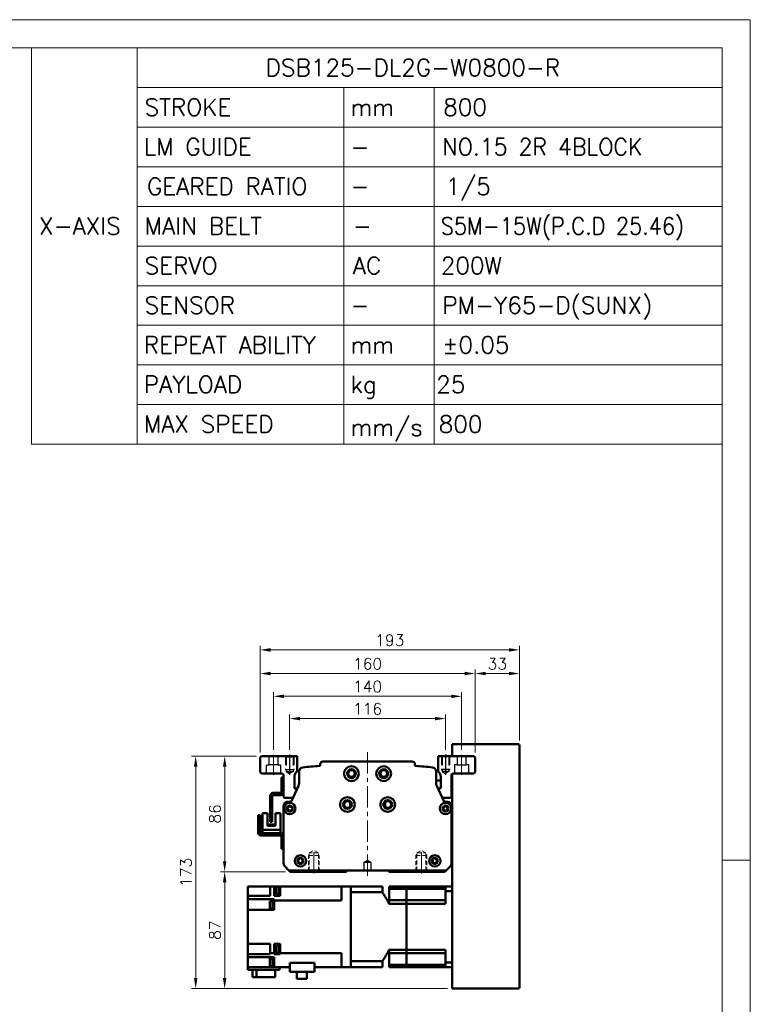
# Model space of a CAD drawing. Header units: millimetres. Extents: x 46891 to 50316, y 6223 to 9780.
# Tile 7 of 7: x 49772 to 50316, y 9047 to 9780. Entities that reach past the tile are written whole.
import ezdxf

# ---------------------------------------------------------------- set-up
doc = ezdxf.new("R2010")
doc.units = ezdxf.units.MM
doc.header["$LTSCALE"] = 0.5
for name, pattern in [('CENTER', [50.8, 31.75, -6.35, 6.35, -6.35]), ('HIDDEN', [9.525, 6.35, -3.175]), ('HIDDENX2', [19.05, 12.7, -6.35])]:
    doc.linetypes.add(name, pattern=pattern)
doc.layers.get('0').update_dxf_attribs({"lineweight": 20})
doc.layers.add('1', color=1, linetype='CENTER', lineweight=13)
doc.layers.add('외형선(ISO)', color=7, linetype='Continuous', lineweight=50)
doc.layers.add('2', color=2, linetype='HIDDENX2')
doc.layers.add('C', color=1, linetype='CENTER')
doc.styles.add('DSR TEXT', font='romans.shx', dxfattribs={"bigfont": 'whgtxt.shx'})
doc.styles.get("Standard").update_dxf_attribs({"font": 'romans.shx', "bigfont": 'whgtxt.shx'})
doc.dimstyles.new('DSR', dxfattribs={"dimscale": 2, "dimtxt": 3, "dimasz": 3, "dimexe": 0.5, "dimexo": 0.5, "dimgap": 0.5, "dimtad": 1, "dimdsep": 46, "dimtxsty": 'Standard', "dimcen": 2.5, "dimclrd": 4, "dimclre": 4, "dimclrt": 2, "dimadec": 0, "dimazin": 2, "dimtfac": 1, "dimtmove": 0, "dimatfit": 3, "dimfxl": 0, "dimlwd": -1, "dimlwe": -1, "dimarcsym": 0})

# ---------------------------------------------------------------- blocks, each defined once
blk = doc.blocks.new('A$C1C1952E1')
for p, q in [((293, 292), (293, 222)), ((311.67, 292), (311.67, 222)), ((311.67, 285), (415, 285)), ((348.18, 285), (348.18, 222)), ((364.13, 285), (364.13, 222)), ((311.67, 278), (415, 278)), ((311.67, 271), (415, 271)), ((311.67, 264), (415, 264)), ((311.67, 257), (415, 257)), ((311.67, 250), (415, 250)), ((311.67, 243), (415, 243)), ((311.67, 236), (415, 236)), ((311.67, 229), (415, 229)), ((293, 222), (415, 222))]:
    blk.add_line(p, q)
at = {"color": 1}
blk.add_lwpolyline([(0, 0), (420, 0), (420, 297), (0, 297)], close=True, dxfattribs=at)
at = {"color": 3}
blk.add_lwpolyline([(5, 5), (415, 5), (415, 292), (5, 292)], close=True, dxfattribs=at)
blk = doc.blocks.new('t8')
at = {"color": 2, "linetype": 'HIDDEN'}
for p, q in [((-4, 0), (-4, -12)), ((-3.4, -0.6), (-4, 0)), ((3.4, -0.6), (4, 0)), ((4, 0), (4, -12)), ((-3.4, -0.6), (3.4, -0.6)), ((-3.4, -0.6), (-3.4, -14)), ((3.4, -0.6), (3.4, -14)), ((-4, -12), (4, -12)), ((-4, -12), (-3.4, -13.04)), ((-3.4, -14), (3.4, -14)), ((-3.4, -14), (0, -15.96)), ((3.4, -14), (0, -15.96)), ((4, -12), (3.4, -13.04))]:
    blk.add_line(p, q, dxfattribs=at)
at = {"color": 1, "linetype": 'CENTER'}
blk.add_line((0, 1.44), (0, -17.13), dxfattribs=at)
blk = doc.blocks.new('*D108')
at = {"color": 1, "linetype": 'ByBlock'}
for p, q in [((49972.9, 9236.6), (49972.9, 9262.8)), ((50088.9, 9236.6), (50088.9, 9262.8)), ((49980.7, 9259.8), (50081.1, 9259.8))]:
    blk.add_line(p, q, dxfattribs=at)
at = {"color": 1}
for points in [[(49980.7, 9261.1), (49980.7, 9258.5), (49972.9, 9259.8)], [(50081.1, 9261.1), (50081.1, 9258.5), (50088.9, 9259.8)]]:
    blk.add_solid(points, dxfattribs=at)
at = {"layer": 'Defpoints', "color": 0}
for p in [(50088.9, 9259.8), (49972.9, 9233), (50088.9, 9233)]:
    blk.add_point(p, dxfattribs=at)
at = {"color": 3, "insert": (50030.9, 9267), "char_height": 8.4, "attachment_point": 5, "style": 'DSR TEXT'}
blk.add_mtext('116', dxfattribs=at)
blk = doc.blocks.new('*D109')
at = {"color": 1, "linetype": 'ByBlock'}
for p, q in [((49960.9, 9236.45), (49960.9, 9279.38)), ((50100.9, 9236.45), (50100.9, 9279.38)), ((49968.7, 9276.38), (50093.1, 9276.38))]:
    blk.add_line(p, q, dxfattribs=at)
at = {"color": 1}
for points in [[(49968.7, 9277.68), (49968.7, 9275.08), (49960.9, 9276.38)], [(50093.1, 9277.68), (50093.1, 9275.08), (50100.9, 9276.38)]]:
    blk.add_solid(points, dxfattribs=at)
at = {"layer": 'Defpoints', "color": 0}
for p in [(50100.9, 9276.38), (49960.9, 9232.85), (50100.9, 9232.85)]:
    blk.add_point(p, dxfattribs=at)
at = {"color": 3, "insert": (50030.9, 9283.58), "char_height": 8.4, "attachment_point": 5, "style": 'DSR TEXT'}
blk.add_mtext('140', dxfattribs=at)
blk = doc.blocks.new('*D110')
at = {"color": 1, "linetype": 'ByBlock'}
for p, q in [((49950.9, 9234.45), (49950.9, 9296.35)), ((50103.1, 9293.35), (49958.7, 9293.35)), ((50110.9, 9234.45), (50110.9, 9296.35))]:
    blk.add_line(p, q, dxfattribs=at)
at = {"color": 1}
for points in [[(49958.7, 9294.65), (49958.7, 9292.05), (49950.9, 9293.35)], [(50103.1, 9294.65), (50103.1, 9292.05), (50110.9, 9293.35)]]:
    blk.add_solid(points, dxfattribs=at)
at = {"layer": 'Defpoints', "color": 0}
for p in [(49950.9, 9293.35), (49950.9, 9230.85), (50110.9, 9230.85)]:
    blk.add_point(p, dxfattribs=at)
at = {"color": 3, "insert": (50030.9, 9300.55), "char_height": 8.4, "attachment_point": 5, "style": 'DSR TEXT'}
blk.add_mtext('160', dxfattribs=at)
blk = doc.blocks.new('*D111')
at = {"color": 1, "linetype": 'ByBlock'}
for p, q in [((50110.9, 9234.45), (50110.9, 9296.35)), ((50118.7, 9293.35), (50136.1, 9293.35)), ((50143.9, 9243.45), (50143.9, 9296.35))]:
    blk.add_line(p, q, dxfattribs=at)
at = {"color": 1}
for points in [[(50118.7, 9294.65), (50118.7, 9292.05), (50110.9, 9293.35)], [(50136.1, 9294.65), (50136.1, 9292.05), (50143.9, 9293.35)]]:
    blk.add_solid(points, dxfattribs=at)
at = {"layer": 'Defpoints', "color": 0}
for p in [(50143.9, 9293.35), (50143.9, 9239.85), (50110.9, 9230.85)]:
    blk.add_point(p, dxfattribs=at)
at = {"color": 3, "insert": (50127.4, 9300.55), "char_height": 8.4, "attachment_point": 5, "style": 'DSR TEXT'}
blk.add_mtext('33', dxfattribs=at)
blk = doc.blocks.new('*D112')
at = {"color": 1, "linetype": 'ByBlock'}
for p, q in [((49950.9, 9234.45), (49950.9, 9313.94)), ((50136.1, 9310.94), (49958.7, 9310.94)), ((50143.9, 9243.45), (50143.9, 9313.94))]:
    blk.add_line(p, q, dxfattribs=at)
at = {"color": 1}
for points in [[(49958.7, 9312.24), (49958.7, 9309.64), (49950.9, 9310.94)], [(50136.1, 9312.24), (50136.1, 9309.64), (50143.9, 9310.94)]]:
    blk.add_solid(points, dxfattribs=at)
at = {"layer": 'Defpoints', "color": 0}
for p in [(49950.9, 9310.94), (50143.9, 9239.85), (49950.9, 9230.85)]:
    blk.add_point(p, dxfattribs=at)
at = {"color": 3, "insert": (50047.4, 9318.14), "char_height": 8.4, "attachment_point": 5, "style": 'DSR TEXT'}
blk.add_mtext('193', dxfattribs=at)
blk = doc.blocks.new('*D113')
at = {"color": 1, "linetype": 'ByBlock'}
for p, q in [((49948.3, 9231.85), (49921.54, 9231.85)), ((49924.54, 9224.05), (49924.54, 9153.65)), ((49969.8, 9145.85), (49921.54, 9145.85))]:
    blk.add_line(p, q, dxfattribs=at)
at = {"color": 1}
for points in [[(49923.24, 9224.05), (49925.84, 9224.05), (49924.54, 9231.85)], [(49923.24, 9153.65), (49925.84, 9153.65), (49924.54, 9145.85)]]:
    blk.add_solid(points, dxfattribs=at)
at = {"layer": 'Defpoints', "color": 0}
for p in [(49951.9, 9231.85), (49924.54, 9145.85), (49973.4, 9145.85)]:
    blk.add_point(p, dxfattribs=at)
at = {"color": 3, "insert": (49917.34, 9188.85), "char_height": 8.4, "attachment_point": 5, "rotation": 90, "style": 'DSR TEXT'}
blk.add_mtext('86', dxfattribs=at)
blk = doc.blocks.new('*D114')
at = {"color": 1, "linetype": 'ByBlock'}
for p, q in [((49969.8, 9145.85), (49921.54, 9145.85)), ((49924.54, 9066.65), (49924.54, 9138.05)), ((50090.3, 9058.85), (49921.54, 9058.85))]:
    blk.add_line(p, q, dxfattribs=at)
at = {"color": 1}
for points in [[(49923.24, 9138.05), (49925.84, 9138.05), (49924.54, 9145.85)], [(49923.24, 9066.65), (49925.84, 9066.65), (49924.54, 9058.85)]]:
    blk.add_solid(points, dxfattribs=at)
at = {"layer": 'Defpoints', "color": 0}
for p in [(49924.54, 9145.85), (49973.4, 9145.85), (50093.9, 9058.85)]:
    blk.add_point(p, dxfattribs=at)
at = {"color": 3, "insert": (49917.34, 9102.35), "char_height": 8.4, "attachment_point": 5, "rotation": 90, "style": 'DSR TEXT'}
blk.add_mtext('87', dxfattribs=at)
blk = doc.blocks.new('*D115')
at = {"color": 1, "linetype": 'ByBlock'}
for p, q in [((49948.3, 9231.85), (49899.97, 9231.85)), ((49902.97, 9224.05), (49902.97, 9066.65)), ((50090.3, 9058.85), (49899.97, 9058.85))]:
    blk.add_line(p, q, dxfattribs=at)
at = {"color": 1}
for points in [[(49901.67, 9224.05), (49904.27, 9224.05), (49902.97, 9231.85)], [(49901.67, 9066.65), (49904.27, 9066.65), (49902.97, 9058.85)]]:
    blk.add_solid(points, dxfattribs=at)
at = {"layer": 'Defpoints', "color": 0}
for p in [(49951.9, 9231.85), (49902.97, 9058.85), (50093.9, 9058.85)]:
    blk.add_point(p, dxfattribs=at)
at = {"color": 3, "insert": (49895.77, 9145.35), "char_height": 8.4, "attachment_point": 5, "rotation": 90, "style": 'DSR TEXT'}
blk.add_mtext('173', dxfattribs=at)

msp = doc.modelspace()

# ---------------------------------------------------------------- linework, layer by layer
at = {"color": 1}
msp.add_line((50315.71132, 9154.47752), (50294.65132, 9154.47752), dxfattribs=at)
at = {"layer": '1'}
for p, q in [((50030.90423, 9234.84584), (50030.90423, 9141.84584)), ((49960.90423, 9232.84584), (49960.90423, 9217.84584)), ((50100.90423, 9232.84584), (50100.90423, 9217.84584))]:
    msp.add_line(p, q, dxfattribs=at)
at = {"layer": '2'}
for p, q in [((49957.60423, 9225.34584), (49957.60423, 9231.84584)), ((49964.20423, 9231.84584), (49964.20423, 9225.34584)), ((49969.90423, 9231.84584), (49969.90423, 9221.84584)), ((49970.40423, 9231.34584), (49969.90423, 9231.84584)), ((49970.40423, 9231.34584), (49970.40423, 9220.34584)), ((49970.40423, 9231.34584), (49975.40423, 9231.34584)), ((49975.40423, 9231.34584), (49975.90423, 9231.84584)), ((49975.40423, 9231.34584), (49975.40423, 9220.34584)), ((49975.90423, 9231.84584), (49975.90423, 9221.84584)), ((50085.90423, 9231.84584), (50085.90423, 9221.84584)), ((50086.40423, 9231.34584), (50085.90423, 9231.84584)), ((50086.40423, 9231.34584), (50086.40423, 9220.34584)), ((50091.40423, 9231.34584), (50086.40423, 9231.34584)), ((50091.40423, 9231.34584), (50091.90423, 9231.84584)), ((50091.40423, 9231.34584), (50091.40423, 9220.34584)), ((50091.90423, 9231.84584), (50091.90423, 9221.84584)), ((50097.60423, 9231.84584), (50097.60423, 9225.34584)), ((50104.20423, 9225.34584), (50104.20423, 9231.84584)), ((49955.65423, 9218.84584), (49955.65423, 9225.34584)), ((49955.65423, 9225.34584), (49957.60423, 9225.34584)), ((49964.20423, 9225.34584), (49957.60423, 9225.34584)), ((49964.20423, 9225.34584), (49966.15423, 9225.34584)), ((49966.15423, 9225.34584), (49966.15423, 9218.84584)), ((49969.90423, 9221.84584), (49975.90423, 9221.84584)), ((49969.90423, 9221.84584), (49970.40423, 9220.97982)), ((49970.40423, 9220.34584), (49972.90423, 9218.90247)), ((49970.40423, 9220.34584), (49975.40423, 9220.34584)), ((49975.40423, 9220.34584), (49972.90423, 9218.90247)), ((49975.90423, 9221.84584), (49975.40423, 9220.97982)), ((50091.90423, 9221.84584), (50085.90423, 9221.84584)), ((50085.90423, 9221.84584), (50086.40423, 9220.97982)), ((50091.40423, 9220.34584), (50086.40423, 9220.34584)), ((50086.40423, 9220.34584), (50088.90423, 9218.90247)), ((50091.40423, 9220.34584), (50088.90423, 9218.90247)), ((50091.90423, 9221.84584), (50091.40423, 9220.97982)), ((50097.60423, 9225.34584), (50095.65423, 9225.34584)), ((50095.65423, 9225.34584), (50095.65423, 9218.84584)), ((50097.60423, 9225.34584), (50104.20423, 9225.34584)), ((50106.15423, 9225.34584), (50104.20423, 9225.34584)), ((50106.15423, 9218.84584), (50106.15423, 9225.34584)), ((50028.40423, 9152.84584), (50030.90423, 9154.34799)), ((50028.40423, 9146.84584), (50028.40423, 9152.84584)), ((50028.40423, 9152.84584), (50033.40423, 9152.84584)), ((50030.90423, 9154.34799), (50033.40423, 9152.84584)), ((50033.40423, 9152.84584), (50033.40423, 9146.84584)), ((50033.40423, 9146.84584), (50028.40423, 9146.84584))]:
    msp.add_line(p, q, dxfattribs=at)
at = {"layer": 'C'}
for p, q in [((49972.90423, 9232.99717), (49972.90423, 9218.01759)), ((50088.90423, 9232.99717), (50088.90423, 9218.01759))]:
    msp.add_line(p, q, dxfattribs=at)
at = {"layer": '외형선(ISO)'}
for p, q in [((50142.90423, 9240.84584), (50093.90423, 9240.84584)), ((50093.90423, 9239.84584), (50093.90423, 9240.84584)), ((50093.90423, 9231.84584), (50093.90423, 9239.84584)), ((50143.90423, 9059.84584), (50143.90423, 9239.84584)), ((49951.90423, 9231.84584), (49950.90423, 9230.84584)), ((49950.90423, 9230.84584), (49950.90423, 9219.84584)), ((49978.40423, 9231.84584), (49951.90423, 9231.84584)), ((49978.40423, 9220.37466), (49978.40423, 9231.84584)), ((50064.13164, 9227.84584), (49997.67683, 9227.84584)), ((50083.40423, 9231.84584), (50083.40423, 9220.37466)), ((50109.90423, 9231.84584), (50083.40423, 9231.84584)), ((50110.90423, 9230.84584), (50109.90423, 9231.84584)), ((50110.90423, 9219.84584), (50110.90423, 9230.84584)), ((49950.90423, 9219.84584), (49951.90423, 9218.84584)), ((49951.90423, 9218.84584), (49967.40423, 9218.84584)), ((49979.90423, 9220.50833), (49979.90423, 9211.94403)), ((49995.67683, 9225.84584), (49995.67683, 9225.06132)), ((50066.13164, 9225.06132), (50066.13164, 9225.84584)), ((50081.90423, 9211.94403), (50081.90423, 9220.50833)), ((50093.90423, 9059.84584), (50093.90423, 9218.71187)), ((50094.40423, 9218.84584), (50109.90423, 9218.84584)), ((50109.90423, 9218.84584), (50110.90423, 9219.84584)), ((49966.80423, 9215.84584), (49966.80423, 9204.44584)), ((49968.40423, 9215.84584), (49966.80423, 9215.84584)), ((49968.40423, 9217.84584), (49968.40423, 9211.34584)), ((49976.40423, 9208.34584), (49976.40423, 9216.37466)), ((50085.40423, 9213.84584), (50081.90423, 9213.84584)), ((50085.40423, 9216.37466), (50085.40423, 9208.34584)), ((50093.40423, 9211.34584), (50093.40423, 9217.84584)), ((50093.40423, 9216.84584), (50093.90423, 9216.84584)), ((49960.50423, 9204.44584), (49966.30423, 9204.44584)), ((49966.80423, 9204.44584), (49968.34384, 9204.44584)), ((49968.40423, 9211.34584), (49968.90423, 9210.84584)), ((49968.40423, 9210.34584), (49968.40423, 9211.34584)), ((49968.90423, 9210.84584), (49968.40423, 9210.34584)), ((49968.40423, 9210.34584), (49968.40423, 9209.34584)), ((49968.40423, 9209.34584), (49968.90423, 9208.84584)), ((49968.40423, 9208.34584), (49968.40423, 9209.34584)), ((49968.90423, 9208.84584), (49968.40423, 9208.34584)), ((49968.40423, 9208.34584), (49968.40423, 9207.34584)), ((49968.40423, 9207.34584), (49968.90423, 9206.84584)), ((49968.40423, 9206.34584), (49968.40423, 9207.34584)), ((49968.90423, 9206.84584), (49968.40423, 9206.34584)), ((49968.40423, 9206.34584), (49968.40423, 9201.84584)), ((49979.44403, 9209.84873), (49974.17236, 9198.42678)), ((49978.51962, 9207.84584), (49976.90423, 9207.84584)), ((50087.63611, 9198.42678), (50082.36444, 9209.84873)), ((50084.90423, 9207.84584), (50083.28885, 9207.84584)), ((50092.90423, 9210.84584), (50093.40423, 9211.34584)), ((50093.40423, 9210.34584), (50092.90423, 9210.84584)), ((50092.90423, 9208.84584), (50093.40423, 9209.34584)), ((50093.40423, 9208.34584), (50092.90423, 9208.84584)), ((50092.90423, 9206.84584), (50093.40423, 9207.34584)), ((50093.40423, 9206.34584), (50092.90423, 9206.84584)), ((50093.40423, 9209.34584), (50093.40423, 9210.34584)), ((50093.40423, 9207.34584), (50093.40423, 9208.34584)), ((50093.40423, 9201.84584), (50093.40423, 9206.34584)), ((49958.40423, 9182.84584), (49958.40423, 9202.34584)), ((49960.00423, 9202.34584), (49960.00423, 9182.84584)), ((49966.30423, 9202.84584), (49960.50423, 9202.84584)), ((49969.40423, 9200.84584), (49973.90423, 9200.84584)), ((49973.2644, 9197.84584), (49971.40423, 9197.84584)), ((50017.90423, 9197.2756), (50017.90423, 9194.41608)), ((50043.90423, 9197.2756), (50043.90423, 9194.41608)), ((50087.90423, 9200.84584), (50092.40423, 9200.84584)), ((50090.40423, 9197.84584), (50088.54407, 9197.84584)), ((49968.40423, 9194.84584), (49968.40423, 9152.08848)), ((50093.40423, 9152.08848), (50093.40423, 9194.84584)), ((49949.40428, 9184.846), (49949.40426, 9174.846)), ((49951.00428, 9187.846), (49949.40428, 9187.846)), ((49949.40428, 9184.846), (49949.40428, 9187.846)), ((49951.00426, 9174.946), (49951.00428, 9184.846)), ((49951.00428, 9187.846), (49951.00428, 9184.846)), ((49952.70427, 9189.34599), (49952.70424, 9176.94599)), ((49956.40427, 9189.34599), (49952.70427, 9189.34599)), ((49956.40425, 9179.94599), (49956.40427, 9189.34599)), ((49960.00423, 9182.84584), (49958.40423, 9182.84584)), ((49962.40427, 9189.34597), (49962.40425, 9179.94597)), ((49966.10427, 9189.34597), (49962.40427, 9189.34597)), ((49966.10424, 9176.94597), (49966.10427, 9189.34597)), ((49952.70424, 9174.44599), (49952.70424, 9176.94599)), ((49954.70424, 9176.94599), (49952.70424, 9176.94599)), ((49964.10424, 9176.94597), (49954.70424, 9176.94599)), ((49956.40425, 9180.94599), (49962.40425, 9180.94597)), ((49962.40425, 9180.64597), (49956.40425, 9180.64599)), ((49956.40425, 9179.94599), (49962.40425, 9179.94597)), ((49966.10424, 9176.94597), (49964.10424, 9176.94597)), ((49966.10424, 9176.94597), (49966.10424, 9174.44597)), ((49951.40425, 9172.84599), (49966.30425, 9172.84597)), ((49966.40426, 9174.44597), (49951.50426, 9174.44599)), ((49966.80425, 9172.34597), (49966.80424, 9165.84597)), ((50093.90423, 9169.84584), (50093.40423, 9169.84584)), ((49966.80423, 9162.84597), (49966.80424, 9165.84597)), ((49966.80423, 9162.84597), (49968.40423, 9162.84596)), ((49969.28291, 9149.96716), (49972.40423, 9146.84584)), ((49972.40423, 9146.84584), (49973.40423, 9145.84584)), ((49972.40423, 9146.84584), (50089.40423, 9146.84584)), ((49973.40423, 9145.84584), (50014.90423, 9145.84584)), ((50014.90423, 9145.84584), (50015.75779, 9146.69939)), ((50046.05068, 9146.69939), (50046.90423, 9145.84584)), ((50046.90423, 9145.84584), (50088.40423, 9145.84584)), ((50088.40423, 9145.84584), (50089.40423, 9146.84584)), ((50089.40423, 9146.84584), (50092.52556, 9149.96716)), ((49941.80423, 9134.84584), (49958.30423, 9134.84584)), ((49941.80423, 9131.34584), (49941.80423, 9134.84584)), ((49941.80423, 9131.34584), (49941.80423, 9127.84584)), ((49961.30423, 9134.84584), (49958.30423, 9134.84584)), ((49958.30423, 9129.28586), (49958.30423, 9134.84584)), ((49961.30423, 9134.84584), (49965.10423, 9134.84584)), ((49961.30423, 9134.84584), (49961.30423, 9129.28586)), ((49963.10423, 9129.13076), (49963.10423, 9134.73076)), ((49965.10423, 9134.73076), (49963.10423, 9134.73076)), ((49965.10423, 9128.98076), (49965.10423, 9134.88076)), ((49965.80423, 9134.88076), (49965.10423, 9134.88076)), ((49965.80423, 9134.88076), (49965.80423, 9134.84584)), ((49965.80423, 9129.28586), (49965.80423, 9134.84584)), ((50011.40423, 9134.84584), (49965.80423, 9134.84584)), ((50018.40423, 9134.84584), (50011.40423, 9134.84584)), ((50011.40423, 9130.34584), (50011.40423, 9134.84584)), ((50018.40423, 9134.84584), (50018.40423, 9134.84137)), ((50041.90423, 9134.84584), (50018.40423, 9134.84584)), ((50018.40423, 9134.84137), (50018.40423, 9130.54639)), ((50041.90423, 9134.84584), (50041.90423, 9130.54117)), ((50046.90423, 9134.84584), (50046.90423, 9133.13343)), ((50059.90423, 9134.84584), (50046.90423, 9134.84584)), ((50046.90423, 9124.59584), (50046.90423, 9133.13343)), ((50059.90423, 9133.13343), (50046.90423, 9133.13343)), ((50059.90423, 9134.84584), (50088.90423, 9134.84584)), ((50059.90423, 9133.13343), (50059.90423, 9134.84584)), ((50059.90423, 9134.84584), (50059.90423, 9133.13343)), ((50088.90423, 9133.13343), (50059.90423, 9133.13343)), ((50059.90423, 9129.59584), (50059.90423, 9133.13343)), ((50059.90423, 9129.59584), (50059.90423, 9133.13343)), ((50088.90423, 9134.84584), (50088.90423, 9131.30335)), ((50093.90423, 9134.84584), (50088.90423, 9134.84584)), ((50088.90423, 9121.88257), (50088.90423, 9131.30335)), ((50093.90423, 9131.30335), (50088.90423, 9131.30335)), ((49958.30423, 9127.84584), (49941.80423, 9127.84584)), ((49941.80423, 9127.84584), (49941.80423, 9125.35392)), ((49961.30423, 9125.35392), (49941.80423, 9125.35392)), ((49941.80423, 9120.84584), (49941.80423, 9125.35392)), ((49958.10423, 9118.3418), (49958.10423, 9123.9418)), ((49960.10423, 9123.9418), (49958.10423, 9123.9418)), ((49958.30423, 9129.28586), (49958.30423, 9127.84584)), ((49960.10423, 9118.1918), (49960.10423, 9124.0918)), ((49960.80423, 9124.0918), (49960.10423, 9124.0918)), ((49960.80423, 9118.1418), (49960.80423, 9124.1418)), ((49961.30423, 9124.1418), (49960.80423, 9124.1418)), ((49961.30423, 9127.84584), (49961.30423, 9129.28586)), ((49965.80423, 9127.84584), (49961.30423, 9127.84584)), ((49961.30423, 9125.35392), (49961.30423, 9124.80452)), ((49961.30423, 9124.40521), (49961.30423, 9124.80452)), ((50011.40423, 9124.40521), (49961.30423, 9124.40521)), ((49961.30423, 9124.40521), (49961.30423, 9117.34584)), ((49965.10423, 9129.13076), (49963.10423, 9129.13076)), ((49965.80423, 9128.98076), (49965.10423, 9128.98076)), ((49965.80423, 9129.28586), (49965.80423, 9127.84584)), ((50011.40423, 9124.40521), (50011.40423, 9130.34584)), ((50018.40423, 9130.54639), (50018.40423, 9130.54117)), ((50018.40423, 9079.15051), (50018.40423, 9130.54117)), ((50041.90423, 9130.54117), (50018.40423, 9130.54117)), ((50018.40423, 9130.34584), (50018.40423, 9079.34584)), ((50046.90423, 9124.59584), (50046.90423, 9121.88257)), ((50059.90423, 9124.59584), (50046.90423, 9124.59584)), ((50059.90423, 9124.59584), (50059.90423, 9129.59584)), ((50059.90423, 9124.59584), (50059.90423, 9129.59584)), ((50059.90423, 9121.88257), (50059.90423, 9124.59584)), ((50088.90423, 9124.59584), (50059.90423, 9124.59584)), ((50059.90423, 9124.59584), (50059.90423, 9121.88257)), ((49941.80423, 9120.84584), (49941.80423, 9117.34584)), ((49961.30423, 9117.34584), (49941.80423, 9117.34584)), ((49941.80423, 9092.04584), (49941.80423, 9117.34584)), ((49960.10423, 9118.3418), (49958.10423, 9118.3418)), ((49960.80423, 9118.1918), (49960.10423, 9118.1918)), ((49961.30423, 9118.1418), (49960.80423, 9118.1418)), ((50059.90423, 9121.88257), (50046.90423, 9121.88257)), ((50059.90423, 9087.80912), (50059.90423, 9121.88257)), ((50059.90423, 9121.88257), (50088.90423, 9121.88257)), ((50059.90423, 9087.80912), (50059.90423, 9121.88257)), ((49941.80423, 9092.04584), (49958.30423, 9092.04584)), ((49941.80423, 9092.04584), (49941.80423, 9088.54584)), ((49941.80423, 9084.56722), (49941.80423, 9088.54584)), ((49958.30423, 9085.28647), (49958.30423, 9092.04584)), ((49961.30423, 9092.04584), (49961.30423, 9085.28647)), ((49965.80423, 9092.04584), (49961.30423, 9092.04584)), ((49963.10423, 9085.38309), (49963.10423, 9090.98309)), ((49965.10423, 9090.98309), (49963.10423, 9090.98309)), ((49965.10423, 9085.23309), (49965.10423, 9091.13309)), ((49965.80423, 9091.13309), (49965.10423, 9091.13309)), ((49965.80423, 9088.63562), (49965.80423, 9092.04584)), ((49965.80423, 9088.63562), (49965.80423, 9087.73055)), ((49965.80423, 9085.28647), (49965.80423, 9087.73055)), ((50046.90423, 9087.80912), (50046.90423, 9085.09584)), ((50059.90423, 9087.80912), (50046.90423, 9087.80912)), ((50059.90423, 9085.09584), (50059.90423, 9087.80912)), ((50059.90423, 9087.80912), (50088.90423, 9087.80912)), ((50059.90423, 9087.80912), (50059.90423, 9085.09584)), ((50088.90423, 9078.38833), (50088.90423, 9087.80912)), ((49941.80423, 9084.56722), (49941.80423, 9082.34584)), ((49941.80423, 9084.56722), (49958.30423, 9084.56722)), ((49941.80423, 9082.34584), (49941.80423, 9078.84584)), ((49941.80423, 9082.34584), (49961.30423, 9082.34584)), ((49958.10423, 9075.55713), (49958.10423, 9081.15713)), ((49960.10423, 9081.15713), (49958.10423, 9081.15713)), ((49958.30423, 9085.28647), (49961.30423, 9085.28647)), ((49958.30423, 9084.88717), (49958.30423, 9085.28647)), ((49958.30423, 9084.88717), (49958.30423, 9084.56722)), ((49960.10423, 9075.40713), (49960.10423, 9081.30713)), ((49960.80423, 9081.30713), (49960.10423, 9081.30713)), ((49960.80423, 9075.35713), (49960.80423, 9081.35713)), ((49961.30423, 9081.35713), (49960.80423, 9081.35713)), ((49961.30423, 9085.28647), (49961.30423, 9084.88717)), ((49961.30423, 9084.56722), (49961.30423, 9084.88717)), ((49961.30423, 9084.56722), (49965.80423, 9084.56722)), ((49961.30423, 9082.34584), (49961.30423, 9080.40582)), ((49961.30423, 9074.84584), (49961.30423, 9080.40582)), ((49965.10423, 9085.38309), (49963.10423, 9085.38309)), ((49965.80423, 9085.23309), (49965.10423, 9085.23309)), ((50011.40423, 9085.28647), (49965.80423, 9085.28647)), ((49965.80423, 9084.88717), (49965.80423, 9085.28647)), ((49965.80423, 9084.88717), (49965.80423, 9084.56722)), ((50011.40423, 9085.28647), (50011.40423, 9079.34584)), ((50046.90423, 9085.09584), (50046.90423, 9076.55826)), ((50059.90423, 9085.09584), (50046.90423, 9085.09584)), ((50059.90423, 9080.09584), (50059.90423, 9085.09584)), ((50088.90423, 9085.09584), (50059.90423, 9085.09584)), ((50059.90423, 9080.09584), (50059.90423, 9085.09584)), ((50059.90423, 9076.55826), (50059.90423, 9080.09584)), ((50059.90423, 9076.55826), (50059.90423, 9080.09584)), ((49941.80423, 9074.84584), (49941.80423, 9078.84584)), ((49941.80423, 9072.84584), (49941.80423, 9074.84584)), ((49941.80423, 9074.84584), (49961.30423, 9074.84584)), ((49941.80423, 9072.84584), (49965.30423, 9072.84584)), ((49945.20429, 9067.34584), (49945.20429, 9072.84584)), ((49948.17654, 9067.34584), (49948.17654, 9072.84584)), ((49960.10423, 9075.55713), (49958.10423, 9075.55713)), ((49960.80423, 9075.40713), (49960.10423, 9075.40713)), ((49961.30423, 9075.35713), (49960.80423, 9075.35713)), ((49961.30423, 9074.84584), (49973.15423, 9074.84584)), ((49962.00418, 9067.34584), (49962.00418, 9072.84584)), ((49965.30423, 9074.84584), (49965.30423, 9072.84584)), ((49965.80423, 9074.81092), (49965.30423, 9074.81092)), ((49965.80423, 9074.84584), (49965.80423, 9074.81092)), ((49973.15423, 9078.05717), (49991.50423, 9078.05717)), ((49973.15423, 9071.44584), (49973.15423, 9078.05717)), ((49991.50423, 9078.05717), (49991.50423, 9071.44584)), ((50011.40423, 9074.84584), (49991.50423, 9074.84584)), ((50011.40423, 9074.84584), (50011.40423, 9079.34584)), ((50011.40423, 9074.84584), (50018.40423, 9074.84584)), ((50018.40423, 9079.15051), (50018.40423, 9079.14529)), ((50041.90423, 9079.15051), (50018.40423, 9079.15051)), ((50018.40423, 9079.14529), (50018.40423, 9074.85031)), ((50018.40423, 9074.85031), (50018.40423, 9074.84584)), ((50041.90423, 9074.84584), (50018.40423, 9074.84584)), ((50041.90423, 9079.15051), (50041.90423, 9074.84584)), ((50046.90423, 9076.55826), (50046.90423, 9074.84584)), ((50059.90423, 9076.55826), (50046.90423, 9076.55826)), ((50059.90423, 9074.84584), (50046.90423, 9074.84584)), ((50059.90423, 9074.84584), (50059.90423, 9076.55826)), ((50088.90423, 9076.55826), (50059.90423, 9076.55826)), ((50059.90423, 9076.55826), (50059.90423, 9074.84584)), ((50059.90423, 9074.84584), (50088.90423, 9074.84584)), ((50088.90423, 9078.38833), (50088.90423, 9074.84584)), ((50093.90423, 9078.38833), (50088.90423, 9078.38833)), ((50093.90423, 9074.84584), (50088.90423, 9074.84584)), ((49945.20429, 9067.34584), (49948.17654, 9067.34584)), ((49948.17654, 9067.34584), (49962.00418, 9067.34584)), ((49991.50423, 9071.44584), (49973.15423, 9071.44584)), ((49978.27923, 9066.04584), (49978.27923, 9071.44584)), ((49978.27923, 9066.04584), (49985.72923, 9066.04584)), ((49985.72923, 9066.04584), (49985.72923, 9071.44584)), ((50093.90423, 9058.84584), (50093.90423, 9059.84584)), ((50093.90423, 9058.84584), (50142.90423, 9058.84584))]:
    msp.add_line(p, q, dxfattribs=at)
for centre, radius in [((50018.90423, 9218.84584), 5.5), ((50018.90423, 9218.84584), 3.3), ((50018.90423, 9218.84584), 2.4585), ((50042.90423, 9218.84584), 5.5), ((50042.90423, 9218.84584), 3.3), ((50042.90423, 9218.84584), 2.4585), ((49972.90423, 9192.84584), 4.25), ((50015.90423, 9195.84584), 5.5), ((50015.90423, 9195.84584), 3.3), ((50015.90423, 9195.84584), 2.4585), ((50045.90423, 9195.84584), 5.5), ((50045.90423, 9195.84584), 3.3), ((50045.90423, 9195.84584), 2.4585), ((50088.90423, 9192.84584), 4.25), ((49972.90423, 9192.84584), 2.25), ((50088.90423, 9192.84584), 2.25), ((49980.90423, 9153.84584), 4.25), ((49980.90423, 9153.84584), 2.25), ((50080.90423, 9153.84584), 4.25), ((50080.90423, 9153.84584), 2.25)]:
    msp.add_circle(centre, radius, dxfattribs=at)
for centre, radius, start, end in [((50142.90423, 9239.84584), 1, 0, 90), ((49997.67683, 9225.84584), 2, 89.99999999, 180), ((50064.13164, 9225.84584), 2, 0, 89.99999999), ((49967.40423, 9217.84584), 1, 0, 90), ((49981.40423, 9216.37466), 5, 126.86989765, 180), ((49982.90423, 9220.50833), 3, 95.57599886, 180), ((50030.90423, 8728.84584), 497, 94.11817747, 95.57599887), ((49995.17683, 9225.06132), 0.5, 274.11817747, 0), ((50066.63164, 9225.06132), 0.5, 180, 265.88182237), ((50030.90423, 8728.84584), 497, 84.42400111, 85.88182251), ((50078.90423, 9220.50833), 3, 0, 84.42400111), ((50080.40423, 9216.37466), 5, 0, 53.13010235), ((50094.40423, 9217.84584), 1, 90, 180), ((49974.90423, 9211.94403), 5, 335.22485942, 0), ((50086.90423, 9211.94403), 5, 180, 204.77514056), ((49960.50423, 9202.34584), 2.1, 90, 180), ((49966.30423, 9204.94584), 0.5, 270, 0), ((49966.30423, 9204.94584), 2.1, 270, 346.225853), ((49966.30423, 9204.94584), 2.1, 346.225853, 0), ((49976.90423, 9208.34584), 0.5, 180, 270), ((50084.90423, 9208.34584), 0.5, 270, 0), ((49960.50423, 9202.34584), 0.5, 90, 180), ((49969.40423, 9201.84584), 1, 180, 270), ((49971.40423, 9194.84584), 3, 89.99999999, 180), ((49973.2644, 9198.84584), 1, 269.99999999, 335.22485942), ((49973.90423, 9197.84584), 3, 65.224808, 90), ((50087.90423, 9197.84584), 3, 90, 114.77508892), ((50088.54407, 9198.84584), 1, 204.77514056, 269.99999999), ((50090.40423, 9194.84584), 3, 0, 89.99999999), ((50092.40423, 9201.84584), 1, 270, 0), ((49972.90423, 9192.84584), 1.621, 36.95084612, 323.049153), ((49972.90423, 9192.84584), 1.5, 48.1896836, 311.81031516), ((49974.30423, 9194.41109), 0.6, 259.96251873, 324.85511283), ((49974.30423, 9191.28059), 0.6, 35.14488628, 100.03748038), ((50087.50423, 9194.41109), 0.6, 215.14488418, 280.03748038), ((50087.50423, 9191.28059), 0.6, 79.96251915, 144.85511722), ((50088.90423, 9192.84584), 1.621, 143.04915509, 216.95084916), ((50088.90423, 9192.84584), 1.621, 216.95084603, 143.049153), ((50088.90423, 9192.84584), 1.5, 228.1896836, 131.81031516), ((49951.40426, 9174.84599), 2, 179.99988906, 269.99988906), ((49951.50426, 9174.94599), 0.5, 179.99988906, 269.99988906), ((49966.30425, 9172.34597), 0.5, 359.99988906, 89.99988906), ((49966.40425, 9172.44597), 2, 0.24541394, 89.99988906), ((49980.90423, 9153.84584), 1.621, 129.96149723, 50.03850277), ((49980.90423, 9153.84584), 1.6, 134.4153086, 45.5846914), ((49979.43454, 9155.34584), 0.5, 328.99692459, 55.46537519), ((49982.37393, 9155.34584), 0.5, 124.53462897, 211.00307542), ((50080.90423, 9153.84584), 1.621, 129.96149723, 50.03850277), ((50080.90423, 9153.84584), 1.6, 134.4153086, 45.5846914), ((50079.43454, 9155.34584), 0.5, 328.99692459, 55.4653732), ((50082.37393, 9155.34584), 0.5, 124.53463096, 211.00307541), ((49971.40423, 9152.08848), 3, 180, 224.99999999), ((50016.11134, 9146.34584), 0.5, 90, 135), ((50045.69713, 9146.34584), 0.5, 45, 90), ((50090.40423, 9152.08848), 3, 314.99999999, 0), ((50142.90423, 9059.84584), 1, 270, 0)]:
    msp.add_arc(centre, radius, start, end, dxfattribs=at)
for points, knots in [([(49973.90423, 9193.96387), (49973.94905, 9193.92379), (49974.00307, 9193.88843), (49974.10604, 9193.84252), (49974.15402, 9193.82835), (49974.19966, 9193.82027)], [0.07992218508, 0.07992218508, 0.07992218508, 0.07992218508, 0.09795879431, 0.09795879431, 0.11258358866, 0.11258358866, 0.11258358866, 0.11258358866]), ([(49974.19966, 9191.87141), (49974.15402, 9191.86333), (49974.10604, 9191.84916), (49974.00307, 9191.80325), (49973.94905, 9191.76789), (49973.90423, 9191.72781)], [0.04726078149, 0.04726078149, 0.04726078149, 0.04726078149, 0.06188557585, 0.06188557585, 0.07992218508, 0.07992218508, 0.07992218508, 0.07992218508]), ([(50087.60881, 9193.82027), (50087.65445, 9193.82835), (50087.70243, 9193.84252), (50087.8054, 9193.88843), (50087.85942, 9193.92379), (50087.90423, 9193.96387)], [0.04726078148, 0.04726078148, 0.04726078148, 0.04726078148, 0.06188557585, 0.06188557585, 0.07992218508, 0.07992218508, 0.07992218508, 0.07992218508]), ([(50087.90423, 9191.72781), (50087.85942, 9191.76789), (50087.8054, 9191.80325), (50087.70243, 9191.84916), (50087.65445, 9191.86333), (50087.60881, 9191.87141)], [0.07992218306, 0.07992218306, 0.07992218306, 0.07992218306, 0.09795879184, 0.09795879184, 0.11258358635, 0.11258358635, 0.11258358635, 0.11258358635])]:
    msp.add_open_spline(points, degree=3, knots=knots, dxfattribs=at)
for points in [[(49979.78447, 9154.9887), (49979.81388, 9155.01751), (49979.84102, 9155.05154), (49979.86311, 9155.0883)], [(49981.94536, 9155.0883), (49981.96745, 9155.05154), (49981.99459, 9155.01751), (49982.024, 9154.9887)], [(50079.78447, 9154.9887), (50079.81388, 9155.01751), (50079.84102, 9155.05154), (50079.86311, 9155.0883)], [(50081.94536, 9155.0883), (50081.96745, 9155.05154), (50081.99459, 9155.01751), (50082.024, 9154.9887)]]:
    msp.add_open_spline(points, degree=3, dxfattribs=at)
for points, weights in [([(50046.90423, 9121.88257), (50044.9108, 9125.91935), (50041.90423, 9130.54117)], [1.45736434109, 1.41367336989, 1.35251798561]), ([(50041.90423, 9079.15051), (50044.9108, 9083.77233), (50046.90423, 9087.80912)], [1.35251798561, 1.41367336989, 1.45736434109])]:
    msp.add_rational_spline(points, weights, degree=2, dxfattribs=at)

# ---------------------------------------------------------------- block references
at = {"xscale": 4.212, "yscale": 4.212, "zscale": 4.212}
msp.add_blockref('A$C1C1952E1', (48546.67132, 8528.99552), dxfattribs=at)
at = {"rotation": 180}
msp.add_blockref('t8', (49990.90423, 9145.84584), dxfattribs=at)
at = {"xscale": -1, "rotation": 180}
msp.add_blockref('t8', (50070.90423, 9145.84584), dxfattribs=at)

# ---------------------------------------------------------------- texts
at = {"color": 3, "style": 'DSR TEXT'}
for s, p in [('DSB125-DL2G-W0800-R', (49955.0422, 9738.00481)), ('STROKE', (49864.99529, 9708.52081)), ('LM GUIDE', (49864.39251, 9679.03681)), ('X-AXIS', (49786.46389, 9620.06881)), ('MAIN BELT', (49864.99529, 9620.06881)), ('SERVO', (49864.99529, 9590.58481)), ('SENSOR', (49864.99529, 9561.10081)), ('REPEAT ABILITY', (49864.39251, 9531.61681)), ('PAYLOAD', (49864.39251, 9502.13281)), ('MAX SPEED', (49864.39251, 9472.64881))]:
    msp.add_text(s, height=12.658464, dxfattribs=at).set_placement(p)
at = {"color": 7, "style": 'DSR TEXT'}
for s, height, p in [('mm', 12.658464, (50018.183, 9708.52081)), ('800', 12.658464, (50087.18098, 9708.52081)), ('-', 12.65846, (50018.183, 9679.03681)), ('-', 12.65846, (50018.183, 9649.55281)), ('-', 12.65846, (50019.99135, 9620.06881)), ('AC', 12.658464, (50019.99135, 9590.58481)), ('200W', 12.658464, (50085.37263, 9590.58481)), ('PM-Y65-D(SUNX)', 12.658464, (50086.5782, 9561.10081)), ('-', 12.65846, (50018.183, 9561.10081)), ('mm', 12.658464, (50018.183, 9531.61681)), ('±0.05', 12.658464, (50086.5782, 9531.61681)), ('kg', 12.658464, (50018.183, 9502.13281)), ('25', 12.658464, (50082.01748, 9502.13281)), ('mm/s', 12.658464, (50018.183, 9470.23767)), ('800', 12.658464, (50083.82583, 9472.64881))]:
    msp.add_text(s, height=height, dxfattribs=at).set_placement(p)
for s, width, p in [('NO.15 2R 4BLOCK', 0.95, (50086.5782, 9679.03681)), ('S5M-15W(P.C.D 25.46)', 0.9, (50085.37263, 9620.06881))]:
    msp.add_text(s, height=12.658464, dxfattribs=dict(at, width=width)).set_placement(p)
at = {"color": 3, "insert": (49866.80364, 9662.21127), "char_height": 12.658464, "attachment_point": 1, "style": 'DSR TEXT'}
msp.add_mtext('GEARED RATIO', dxfattribs=at)
at = {"color": 7, "insert": (50088.98934, 9662.21127), "char_height": 12.658464, "attachment_point": 1, "style": 'DSR TEXT'}
msp.add_mtext('1/5', dxfattribs=at)

# ---------------------------------------------------------------- dimensions: what is measured, and where the dimension line sits
for base, p1, p2, picture, middle in [((49950.90423, 9310.94493), (50143.90423, 9239.84584), (49950.90423, 9230.84584), '*D112', (50047.40423, 9318.14493)), ((49950.90423, 9293.34988), (50110.90423, 9230.84584), (49950.90423, 9230.84584), '*D110', (50030.90423, 9300.54988)), ((50143.90423, 9293.34988), (50110.90423, 9230.84584), (50143.90423, 9239.84584), '*D111', (50127.40423, 9300.54988)), ((50100.90423, 9276.37673), (49960.90423, 9232.84584), (50100.90423, 9232.84584), '*D109', (50030.90423, 9283.57673)), ((50088.90423, 9259.7967), (49972.90423, 9232.99717), (50088.90423, 9232.99717), '*D108', (50030.90423, 9266.9967))]:
    dim = msp.add_linear_dim(base=base, p1=p1, p2=p2, dimstyle='DSR', override={"dimscale": 3, "dimtxt": 2.8, "dimasz": 2.600136, "dimexe": 1, "dimexo": 1.2, "dimgap": 1, "dimdec": 4, "dimtxsty": 'DSR TEXT', "dimclrd": 1, "dimclre": 1, "dimclrt": 3, "dimtdec": 4, "dimtix": 1})
    dim.commit()
    dim.dimension.update_dxf_attribs({"geometry": picture, "text_midpoint": middle})
for base, p1, p2, picture, middle in [((49902.97386, 9058.84584), (49951.90423, 9231.84584), (50093.90423, 9058.84584), '*D115', (49895.77386, 9145.34584)), ((49924.53917, 9145.84584), (49951.90423, 9231.84584), (49973.40423, 9145.84584), '*D113', (49917.33917, 9188.84584)), ((49924.53917, 9145.84584), (50093.90423, 9058.84584), (49973.40423, 9145.84584), '*D114', (49917.33917, 9102.34584))]:
    dim = msp.add_linear_dim(base=base, p1=p1, p2=p2, angle=90, dimstyle='DSR', override={"dimscale": 3, "dimtxt": 2.8, "dimasz": 2.600136, "dimexe": 1, "dimexo": 1.2, "dimgap": 1, "dimdec": 4, "dimtxsty": 'DSR TEXT', "dimclrd": 1, "dimclre": 1, "dimclrt": 3, "dimtdec": 4, "dimtix": 1})
    dim.commit()
    dim.dimension.update_dxf_attribs({"geometry": picture, "text_midpoint": middle})

doc.saveas('drawing.dxf')
